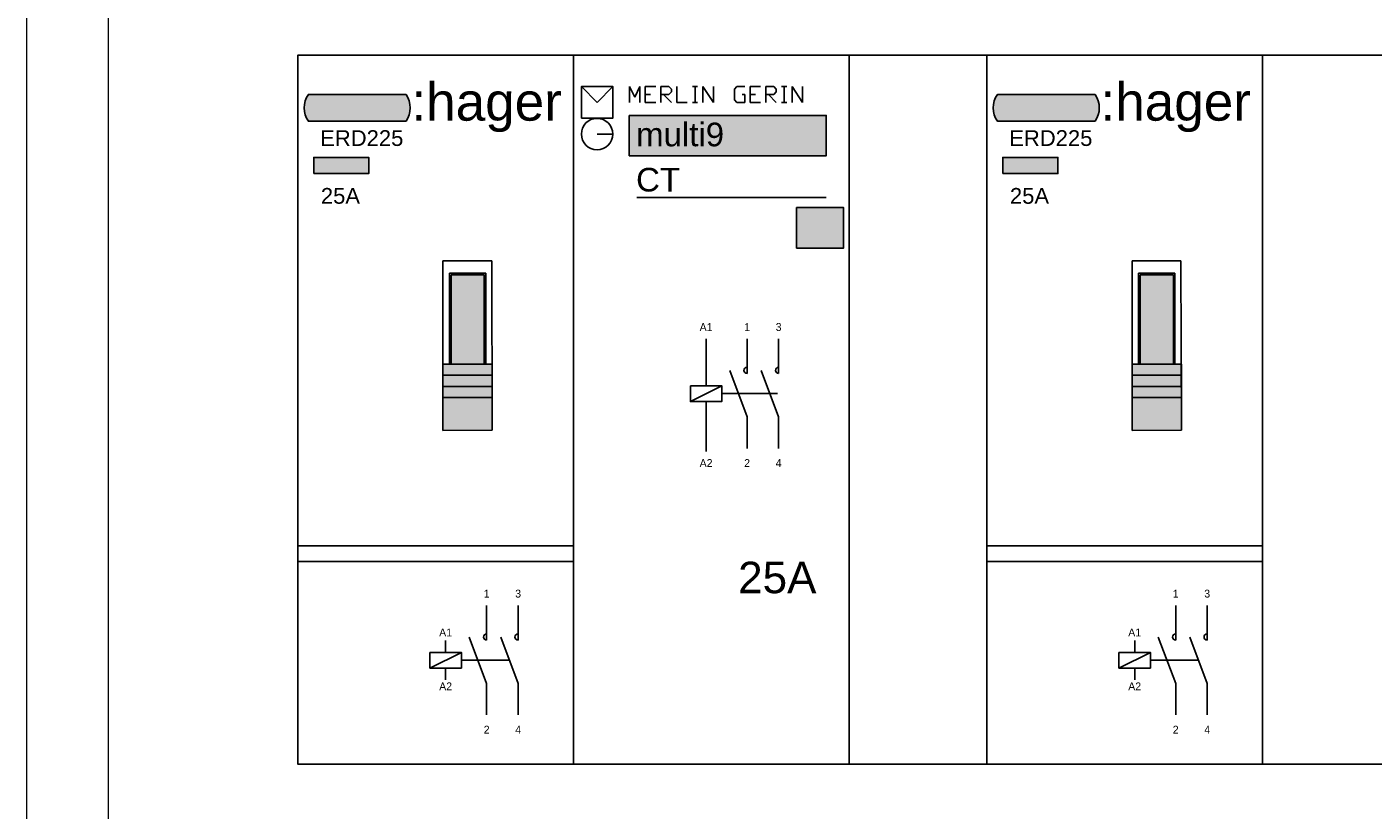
# Model space of a CAD drawing. Header units: millimetres. Extents: x -28926 to 10786, y -11879 to 29672.
# Tile 17 of 24: x -28926 to -28071, y 28381 to 28878. Entities that reach past the tile are written whole.
import ezdxf

# ---------------------------------------------------------------- set-up
doc = ezdxf.new("R2010")
doc.units = ezdxf.units.MM
doc.header["$LTSCALE"] = 100
doc.linetypes.add('DASHED2', pattern=[0.375, 0.25, -0.125])
for name, color, linetype in [('BL$4----', 7, 'Continuous'), ('EL$6----', 7, 'Continuous'), ('PDF_Geometry', 7, 'Continuous')]:
    doc.layers.add(name, color=color, linetype=linetype)
doc.styles.add('Arial', font='arial.ttf')
doc.styles.add('BURO-012', font='BUROFONT.shx', dxfattribs={"height": 1.2})

# ---------------------------------------------------------------- blocks, each defined once
blk = doc.blocks.new('*U65')
blk.add_lwpolyline([(172.0388493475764, -976.1306446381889), (2332.038849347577, -976.1306446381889), (2332.038849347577, -526.1306246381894), (172.0388493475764, -526.1306246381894)], close=True)
at = {"layer": 'PDF_Geometry', "lineweight": 5}
blk.add_lwpolyline([(0, -6009.045077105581), (0, 0), (2500.370699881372, 0), (2500.370699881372, -6009.045077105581), (0, -6009.045077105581)], dxfattribs=at)
blk.add_lwpolyline([(2452.179715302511, -5908.956109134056), (51.89798339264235, -5908.956109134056), (51.89798339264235, -100.0889679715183), (2452.179715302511, -100.0889679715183)], close=True, dxfattribs=at)
blk = doc.blocks.new('Merlin Gerin Relais')
blk.add_hatch(color=40).paths.add_polyline_path([(35.3626042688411, -38.28834882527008), (160.4526315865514, -38.28834882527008), (160.4526315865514, -63.88225456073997), (35.3626042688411, -63.88225456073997)])
at = {"true_color": 0xcd2027}
h = blk.add_hatch(color=242, dxfattribs=at)
h.dxf.hatch_style = 1
h.paths.add_polyline_path([(141.6127479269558, -122.4161598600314), (171.4348506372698, -122.4161598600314), (171.4348506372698, -96.75255757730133), (141.6127479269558, -96.75255757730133)])
at = {"color": 0}
for p, q in [((4.986040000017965, -20), (14.98604000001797, -30)), ((14.98604000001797, -30), (24.98604000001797, -20)), ((35.53133531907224, -30.00139441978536), (35.53133531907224, -20.00157290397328)), ((35.53133531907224, -20.00157290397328), (38.85295435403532, -26.66812058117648)), ((38.85295435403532, -26.66812058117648), (42.18622819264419, -20.00157290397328)), ((42.18622819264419, -20.00157290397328), (42.18622819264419, -30.00139441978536)), ((45.51950203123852, -30.00139441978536), (45.51950203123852, -20.00157290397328)), ((45.51950203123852, -20.00157290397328), (52.18604970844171, -20.00157290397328)), ((45.51950203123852, -25.00148366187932), (48.85277586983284, -25.00148366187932)), ((48.85277586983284, -25.00148366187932), (48.84112106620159, -25.00148366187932)), ((52.18604970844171, -20.00157290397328), (52.17439490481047, -20.00157290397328)), ((55.50766874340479, -25.00148366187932), (55.49601393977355, -25.00148366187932)), ((55.50766874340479, -30.00139441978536), (55.50766874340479, -20.00157290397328)), ((55.50766874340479, -20.00157290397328), (60.50757950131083, -20.00157290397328)), ((60.50757950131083, -25.00148366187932), (55.50766874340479, -25.00148366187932)), ((57.17430566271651, -25.00148366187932), (62.17421642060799, -30.00139441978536)), ((60.50757950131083, -20.00157290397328), (62.17421642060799, -21.668209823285)), ((62.17421642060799, -23.33484674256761), (60.50757950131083, -25.00148366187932)), ((62.17421642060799, -21.668209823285), (62.17421642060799, -23.33484674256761)), ((65.50749025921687, -20.00157290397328), (65.50749025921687, -30.00139441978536)), ((75.49565697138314, -20.00157290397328), (78.82893080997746, -20.00157290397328)), ((77.1622938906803, -20.00157290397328), (77.15063908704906, -20.00157290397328)), ((77.1622938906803, -30.00139441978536), (77.1622938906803, -20.00157290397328)), ((78.82893080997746, -20.00157290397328), (78.81727600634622, -20.00157290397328)), ((82.1505498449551, -30.00139441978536), (82.1505498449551, -20.00157290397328)), ((82.1505498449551, -20.00157290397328), (88.81709752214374, -30.00139441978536)), ((88.81709752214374, -20.00157290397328), (88.8054427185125, -20.00157290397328)), ((88.81709752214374, -30.00139441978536), (88.81709752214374, -20.00157290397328)), ((102.1385380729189, -21.668209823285), (103.8051749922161, -20.00157290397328)), ((102.1385380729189, -28.33475750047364), (102.1385380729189, -21.668209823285)), ((103.8051749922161, -20.00157290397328), (108.7934309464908, -20.00157290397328)), ((107.1267940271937, -25.00148366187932), (108.7934309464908, -25.00148366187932)), ((108.7934309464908, -20.00157290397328), (108.7817761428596, -20.00157290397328)), ((108.7934309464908, -25.00148366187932), (108.7934309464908, -30.00139441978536)), ((112.1267047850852, -20.00157290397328), (118.7932524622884, -20.00157290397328)), ((112.1267047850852, -30.00139441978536), (112.1267047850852, -20.00157290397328)), ((112.1267047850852, -25.00148366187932), (115.459978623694, -25.00148366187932)), ((115.459978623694, -25.00148366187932), (115.4483238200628, -25.00148366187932)), ((118.7932524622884, -20.00157290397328), (118.7815976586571, -20.00157290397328)), ((122.114871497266, -25.00148366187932), (122.1032166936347, -25.00148366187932)), ((122.114871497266, -30.00139441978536), (122.114871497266, -20.00157290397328)), ((122.114871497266, -20.00157290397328), (127.1147822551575, -20.00157290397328)), ((127.1147822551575, -25.00148366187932), (122.114871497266, -25.00148366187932)), ((123.7815084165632, -25.00148366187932), (128.7814191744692, -30.00139441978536)), ((127.1147822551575, -20.00157290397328), (128.7814191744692, -21.668209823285)), ((128.7814191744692, -23.33484674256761), (127.1147822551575, -25.00148366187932)), ((128.7814191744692, -21.668209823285), (128.7814191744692, -23.33484674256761)), ((132.1146930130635, -20.00157290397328), (135.4363120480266, -20.00157290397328)), ((133.7696751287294, -20.00157290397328), (133.7580203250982, -20.00157290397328)), ((133.7696751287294, -30.00139441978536), (133.7696751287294, -20.00157290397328)), ((135.4363120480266, -20.00157290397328), (135.4246572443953, -20.00157290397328)), ((138.7695858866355, -30.00139441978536), (138.7695858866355, -20.00157290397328)), ((138.7695858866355, -20.00157290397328), (145.4361335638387, -30.00139441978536)), ((145.4361335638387, -20.00157290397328), (145.4244787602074, -20.00157290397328)), ((145.4361335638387, -30.00139441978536), (145.4361335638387, -20.00157290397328)), ((42.18622819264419, -30.00139441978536), (42.17457338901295, -30.00139441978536)), ((52.18604970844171, -30.00139441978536), (45.51950203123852, -30.00139441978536)), ((62.17421642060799, -30.00139441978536), (62.16256161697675, -30.00139441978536)), ((65.50749025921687, -30.00139441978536), (72.16238313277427, -30.00139441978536)), ((72.16238313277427, -30.00139441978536), (72.15072832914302, -30.00139441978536)), ((75.49565697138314, -30.00139441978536), (78.82893080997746, -30.00139441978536)), ((78.82893080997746, -30.00139441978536), (78.81727600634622, -30.00139441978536)), ((103.8051749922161, -30.00139441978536), (102.1385380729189, -28.33475750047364)), ((108.7934309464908, -30.00139441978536), (103.8051749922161, -30.00139441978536)), ((118.7932524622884, -30.00139441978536), (112.1267047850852, -30.00139441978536)), ((128.7814191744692, -30.00139441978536), (128.7697643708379, -30.00139441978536)), ((132.1146930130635, -30.00139441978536), (135.4363120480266, -30.00139441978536)), ((135.4363120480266, -30.00139441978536), (135.4246572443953, -30.00139441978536)), ((14.98604000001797, -50.14587000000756), (24.98604000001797, -50.14587000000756))]:
    blk.add_line(p, q, dxfattribs=at)
blk.add_lwpolyline([(0, 0), (0, -450.0000200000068), (175, -450.0000200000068), (175, 0), (0, 0)], dxfattribs=at)
blk.add_lwpolyline([(4.986040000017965, -40), (4.986040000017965, -20), (24.98604000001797, -20), (24.98604000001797, -40)], close=True, dxfattribs=at)
for points in [[(35.3626042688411, -38.28834882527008), (160.4526315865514, -38.28834882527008), (160.4526315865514, -63.88225456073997), (35.3626042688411, -63.88225456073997)], [(141.6127479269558, -96.75255757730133), (171.4348506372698, -96.75255757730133), (171.4348506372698, -122.4161598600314), (141.6127479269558, -122.4161598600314)]]:
    blk.add_lwpolyline(points, close=True)
at = {"flags": 128}
for points in [[(84.17879846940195, -209.8350370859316), (84.17879846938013, -180.1085286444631)], [(110.2209920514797, -202.1085286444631), (110.2209920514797, -180.1085286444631)], [(130.2209920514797, -202.1085286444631), (130.2209920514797, -180.1085286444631)], [(99.16624129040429, -200.1085286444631), (110.2209920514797, -229.5615455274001), (110.2209920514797, -249.5615455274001)], [(119.1662412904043, -200.1085286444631), (130.2209920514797, -229.5615455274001), (130.2209920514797, -249.5615455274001)], [(74.17879846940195, -219.8350370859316), (94.17879846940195, -209.8350370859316)], [(84.17879846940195, -219.8350370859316), (84.17879846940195, -251.5263950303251)]]:
    blk.add_lwpolyline(points, dxfattribs=at)
blk.add_lwpolyline([(74.17879846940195, -209.8350370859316), (94.17879846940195, -209.8350370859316), (94.17879846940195, -219.8350370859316), (74.17879846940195, -219.8350370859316)], close=True, dxfattribs=at)
at = {"linetype": 'DASHED2', "ltscale": 10, "flags": 128}
blk.add_lwpolyline([(94.17879846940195, -214.8350370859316), (129.436207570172, -214.8350370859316)], dxfattribs=at)
at = {"color": 0}
blk.add_circle((14.98604000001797, -50.14587000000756), 10, dxfattribs=at)
for centre in [(110.2209920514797, -200.1085286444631), (130.2209920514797, -200.1085286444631)]:
    blk.add_arc(centre, 2, 90, 270)
at = {"layer": 'BL$4----', "flags": 128}
blk.add_lwpolyline([(40.16860826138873, -90.45788147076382), (160.4526315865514, -90.45788147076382)], dxfattribs=at)
at = {"style": 'Arial'}
for s, height, p in [('multi9', 15, (39.73400246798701, -57.86305430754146)), ('CT', 15, (39.73400246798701, -86.55753094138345)), ('25A', 20, (104.5420315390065, -341.5007260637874))]:
    blk.add_text(s, height=height, dxfattribs=at).set_placement(p)
at = {"char_height": 5, "attachment_point": 8, "style": 'BURO-012'}
for s, insert in [('A1', (84.17879846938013, -175.1085286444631)), ('1', (110.2209920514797, -175.1085286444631)), ('3', (130.2209920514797, -175.1085286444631)), ('A2', (84.17879846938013, -261.3913841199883)), ('2', (110.2209920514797, -261.3913841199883)), ('4', (130.2209920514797, -261.3913841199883))]:
    blk.add_mtext_dynamic_manual_height_columns(s, width=8.19473972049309, gutter_width=6, heights=[0], dxfattribs=dict(at, insert=insert))
blk = doc.blocks.new('hager ERD225 relais')
h = blk.add_hatch(color=160)
h.dxf.hatch_style = 1
edge = h.paths.add_edge_path()
edge.add_line((68.67787388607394, -41.97447950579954), (6.738956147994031, -41.97447950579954))
edge.add_arc((18.27889285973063, -33.4694712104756), 14.33545623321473, 143.6095442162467, 216.3904557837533, ccw=False)
edge.add_line((6.738956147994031, -24.96446291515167), (68.67787388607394, -24.96446291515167))
edge.add_arc((56.43248094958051, -33.4694712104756), 14.90921910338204, -34.78181866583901, 34.78181866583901, ccw=False)
at = {"true_color": 0xcd2027}
h = blk.add_hatch(color=242, dxfattribs=at)
h.dxf.hatch_style = 1
h.paths.add_polyline_path([(10.02339578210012, -75.20809137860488), (45.03980010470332, -75.20809137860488), (45.03980010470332, -64.88860466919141), (10.02339578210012, -64.88860466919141)])
h = blk.add_hatch(color=253)
h.dxf.hatch_style = 1
h.paths.add_polyline_path([(123.3794932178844, -217.219354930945), (92.12466566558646, -217.219354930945), (92.12466566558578, -238.219354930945), (123.4534106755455, -238.1084963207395)])
h.paths.add_polyline_path([(123.3547233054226, -210.219354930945), (92.12466566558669, -210.219354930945), (92.12466566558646, -217.219354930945), (123.3794932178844, -217.219354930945)])
h.paths.add_polyline_path([(123.3299532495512, -203.2193144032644), (92.12466566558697, -203.2193144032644), (92.12466566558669, -210.219354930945), (123.3547233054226, -210.219354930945)])
h.paths.add_polyline_path([(123.3051833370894, -196.2193144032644), (92.1246656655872, -196.2193144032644), (92.12466566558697, -203.2193144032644), (123.3299532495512, -203.2193144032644)])
h.paths.add_polyline_path([(118.3569055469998, -139.4545022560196), (97.22117079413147, -139.4545022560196), (97.22117079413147, -196.2193144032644), (118.3569055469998, -196.2193144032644)])
for p, q in [((123.0727351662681, -130.5292479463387), (92.12466566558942, -130.5292479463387)), ((92.12466566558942, -130.5292479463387), (92.12466566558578, -238.219354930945)), ((123.4534106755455, -238.1084963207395), (123.0727351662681, -130.5292479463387)), ((96.22117079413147, -139.4545022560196), (96.22117079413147, -138.4545022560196)), ((96.22117079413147, -138.4545022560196), (118.3569055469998, -138.4545022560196)), ((96.22117079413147, -196.2193144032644), (96.22117079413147, -139.4545022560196)), ((118.3569055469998, -138.4545022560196), (119.3569055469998, -138.4545022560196)), ((119.3569055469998, -138.4545022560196), (119.3569055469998, -196.2193144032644)), ((92.12466566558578, -196.2193144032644), (123.4534106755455, -196.2193144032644)), ((92.12466566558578, -196.2193144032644), (92.12466566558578, -217.219354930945)), ((123.4534106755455, -196.2193144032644), (123.4534106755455, -217.219354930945)), ((123.4534106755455, -203.2193144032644), (92.12466566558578, -203.2193144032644)), ((123.4534106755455, -203.2193144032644), (123.4534106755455, -203.2193144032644)), ((92.12466566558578, -210.219354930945), (123.4534106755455, -210.219354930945)), ((123.4534106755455, -217.219354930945), (92.12466566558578, -217.219354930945)), ((92.12466566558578, -238.219354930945), (123.4534106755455, -238.1084963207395)), ((-2.842170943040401e-14, -311.4533608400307), (175, -311.4533608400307)), ((-2.842170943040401e-14, -321.4533608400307), (175, -321.4533608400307))]:
    blk.add_line(p, q)
at = {"color": 0}
blk.add_lwpolyline([(0, 0), (0, -450.0000199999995), (175, -450.0000199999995), (175, 0), (0, 0)], dxfattribs=at)
blk.add_lwpolyline([(68.67787388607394, -41.97447950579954), (6.738956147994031, -41.97447950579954, -0.3286909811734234), (6.738956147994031, -24.96446291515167), (68.67787388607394, -24.96446291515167, -0.3132067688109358)], format="xyb", close=True)
for points in [[(10.02339578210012, -75.20809137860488), (45.03980010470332, -75.20809137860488), (45.03980010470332, -64.88860466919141), (10.02339578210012, -64.88860466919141)], [(97.22117079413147, -139.4545022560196), (118.3569055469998, -139.4545022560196), (118.3569055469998, -196.2193144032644), (97.22117079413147, -196.2193144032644)]]:
    blk.add_lwpolyline(points, close=True)
at = {"flags": 128}
for points in [[(119.8478673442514, -371.3189750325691), (119.8478673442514, -349.3189750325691)], [(139.8478673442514, -371.3189750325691), (139.8478673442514, -349.3189750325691)], [(93.80567376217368, -379.0454834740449), (93.80567376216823, -371.6138563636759)], [(108.793116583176, -369.3189750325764), (119.8478673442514, -398.7719919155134), (119.8478673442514, -418.7719919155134)], [(128.793116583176, -369.3189750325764), (139.8478673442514, -398.7719919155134), (139.8478673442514, -418.7719919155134)], [(83.80567376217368, -389.0454834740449), (103.8056737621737, -379.0454834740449)], [(93.80567376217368, -389.0454834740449), (93.80567376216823, -396.4771105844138)]]:
    blk.add_lwpolyline(points, dxfattribs=at)
blk.add_lwpolyline([(83.80567376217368, -379.0454834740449), (103.8056737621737, -379.0454834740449), (103.8056737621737, -389.0454834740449), (83.80567376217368, -389.0454834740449)], close=True, dxfattribs=at)
at = {"linetype": 'DASHED2', "ltscale": 10, "flags": 128}
blk.add_lwpolyline([(103.8056737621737, -384.0454834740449), (134.3204919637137, -384.0454834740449)], dxfattribs=at)
for centre in [(119.8478673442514, -369.3189750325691), (139.8478673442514, -369.3189750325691)]:
    blk.add_arc(centre, 2, 90, 270)
at = {"color": 160, "style": 'Arial'}
blk.add_text(':hager', height=24.12171109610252, dxfattribs=at).set_placement((72.08206954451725, -41.59648179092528))
at = {"style": 'Arial'}
blk.add_text('25A', height=10, dxfattribs=at).set_placement((14.60047900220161, -94.32934378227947))
at = {"char_height": 5, "attachment_point": 8, "style": 'BURO-012'}
for s, insert in [('1', (119.8478673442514, -344.3189750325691)), ('3', (139.8478673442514, -344.3189750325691)), ('A1', (93.80567376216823, -368.9190582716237)), ('A2', (93.80567376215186, -403.1132383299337)), ('2', (119.8478673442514, -430.6018305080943)), ('4', (139.8478673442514, -430.6018305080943))]:
    blk.add_mtext_dynamic_manual_height_columns(s, width=8.19473972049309, gutter_width=6, heights=[0], dxfattribs=dict(at, insert=insert))
at = {"style": 'Arial'}
blk.add_attdef('TYPENUMMER', (14.16216289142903, -57.64843609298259), '', height=10, dxfattribs=at)

msp = doc.modelspace()

# ---------------------------------------------------------------- block references
at = {"layer": 'EL$6----'}
for name, p in [('*U65', (-28925.89264531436, 29385.91344478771)), ('Merlin Gerin Relais', (-28578.85379596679, 28859.78282014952))]:
    msp.add_blockref(name, p, dxfattribs=at)
for p in [(-28753.85379596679, 28859.78282014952), (-28316.35379596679, 28859.78282014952)]:
    msp.add_blockref('hager ERD225 relais', p, dxfattribs=at).add_auto_attribs({'TYPENUMMER': 'ERD225'})

doc.saveas('drawing.dxf')
